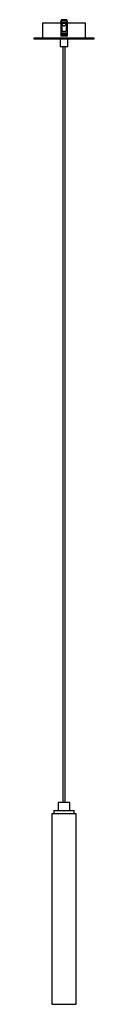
# Paper-space layout '_Izquierda' of a CAD drawing. Header units: millimetres. Extents: x -40 to 40, y -667 to 623.
import ezdxf

# ---------------------------------------------------------------- set-up
doc = ezdxf.new("R2010")
doc.units = ezdxf.units.MM

psp = doc.layouts.new('_Izquierda')

# ---------------------------------------------------------------- linework, layer by layer
at = {"color": 7, "linetype": 'Continuous', "lineweight": 25}
for p, q in [((-3.5, 621), (-4, 621)), ((-4, 620.2), (-4, 621)), ((-3.5, 620.8), (-4, 620.8)), ((-3.5, 622.7), (-3.5, 620.1)), ((3.5, 622.7), (-3.5, 622.7)), ((3.5, 621.7), (-3.5, 621.7)), ((-3, 619.9), (3, 619.9)), ((3, 616.1), (3, 619.9)), ((3.5, 622.7), (3.5, 620.1)), ((4, 621), (3.5, 621)), ((4, 620.8), (3.5, 620.8)), ((4, 620.2), (4, 621)), ((-28, 618.6), (-28, 598.6)), ((-28, 618.6), (-4, 618.6)), ((-3, 618.2), (3, 618.2)), ((-3, 616.1), (-1.8, 616.1)), ((3, 607), (-3, 607)), ((1.8, 616.1), (3, 616.1)), ((4, 618.6), (28, 618.6)), ((28, 598.6), (28, 618.6)), ((-39.5, 598.3), (-39.5, 597.8)), ((39.5, 598.3), (-39.5, 598.3)), ((-39.5, 597.8), (39.5, 597.8)), ((-39.3, 598.6), (39.2, 598.6)), ((39.2, 597.6), (-39.3, 597.6)), ((-5, 597.6), (-5, 587.6)), ((-4, 605), (-4, 601.3)), ((4, 605), (-4, 605)), ((4, 604.3), (-4, 604.3)), ((4, 602.4), (-4, 602.4)), ((4, 602.3), (-4, 602.3)), ((4, 601.9), (-4, 601.9)), ((4, 601.7), (-4, 601.7)), ((4, 601.3), (-4, 601.3)), ((4, 605), (4, 601.3)), ((5, 587.6), (5, 597.6)), ((39.5, 597.8), (39.5, 598.3)), ((-5, 587.6), (5, 587.6)), ((-1.5, 587.6), (-1.5, -402.4)), ((1.5, -402.4), (1.5, 587.6)), ((-7.5, -402.4), (-7.5, -413.4)), ((-7.5, -402.4), (7.5, -402.4)), ((7.5, -413.4), (7.5, -402.4)), ((-16, -417.4), (-16, -667.4)), ((-16, -417.4), (16, -417.4)), ((-13.5, -413.4), (-13.5, -417.4)), ((-13.5, -413.4), (13.5, -413.4)), ((13.5, -417.4), (13.5, -413.4)), ((16, -667.4), (16, -417.4)), ((-16, -667.4), (16, -667.4))]:
    psp.add_line(p, q, dxfattribs=at)
at = {"color": 7, "linetype": 'Continuous', "lineweight": 25, "flags": 128}
psp.add_lwpolyline([(-1.8, 616.1), (-1.7, 615.6), (-1.3, 615.1), (-0.7, 614.8), (0, 614.7), (0.7, 614.8), (1.3, 615.1), (1.6, 615.6), (1.8, 616.1)], dxfattribs=at)
at = {"color": 7, "linetype": 'Continuous', "lineweight": 25}
for centre, start, end in [((-39.3, 598.3), 90, 180), ((-39.3, 597.8), 180, 270), ((39.2, 598.3), 0, 90), ((39.2, 597.8), 270, 0)]:
    psp.add_arc(centre, 0.25, start, end, dxfattribs=at)
for points, knots in [([(-4, 620.8), (-4, 619.6), (-4, 617.4), (-4, 614.2), (-4, 611.5), (-4, 609.3), (-4, 607.6), (-4, 606.4), (-4, 605.7), (-4, 605.2), (-4, 605.1), (-4, 605)], [0, 0, 0, 0, 0.25988, 0.468072, 0.63192, 0.758213, 0.852961, 0.921245, 0.954322, 0.979443, 1, 1, 1, 1]), ([(-3, 620.1), (-3, 618.6), (-3, 616.3), (-3, 612.8), (-3, 609.9), (-3, 607.9), (-3, 607)], [0, 0, 0, 0, 0.371993, 0.592097, 0.812004, 1, 1, 1, 1]), ([(3, 620.1), (3, 618.6), (3, 616.3), (3, 612.8), (3, 609.9), (3, 607.9), (3, 607)], [0, 0, 0, 0, 0.371993, 0.592097, 0.812004, 1, 1, 1, 1]), ([(4, 620.8), (4, 619.6), (4, 617.4), (4, 614.2), (4, 611.5), (4, 609.3), (4, 607.6), (4, 606.4), (4, 605.7), (4, 605.2), (4, 605.1), (4, 605)], [0, 0, 0, 0, 0.25988, 0.468072, 0.63192, 0.758213, 0.852961, 0.921245, 0.954322, 0.979443, 1, 1, 1, 1])]:
    psp.add_open_spline(points, degree=3, knots=knots, dxfattribs=at)

doc.saveas('drawing.dxf')
